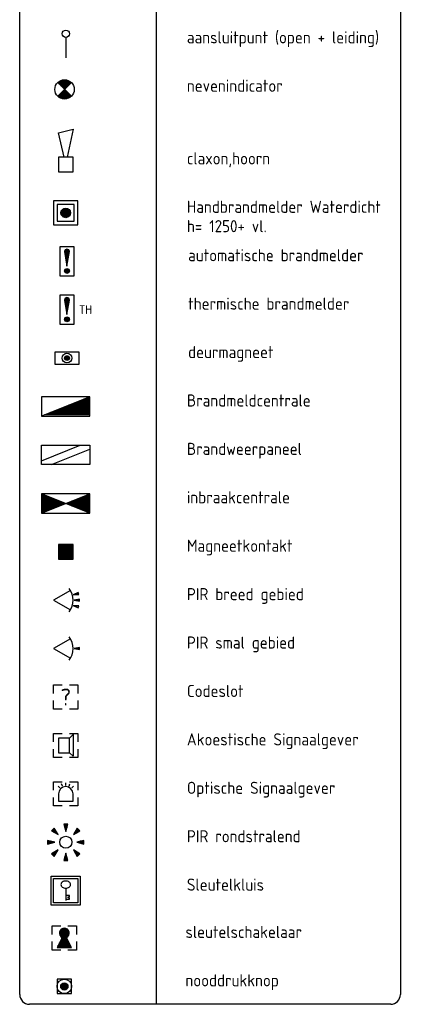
# Model space of a CAD drawing. Extents: x -2260 to 109400, y -72910 to 3960.
# Tile 15 of 16: x 100354 to 108581, y -36945 to -16609. Entities that reach past the tile are written whole.
import ezdxf
from ezdxf.enums import TextEntityAlignment as Align

# ---------------------------------------------------------------- set-up
doc = ezdxf.new("R2010")
doc.units = 0
doc.header["$LTSCALE"] = 100
doc.layers.get('0').update_dxf_attribs({"linetype": 'CONTINUOUS'})
for name, color, linetype in [('EB6511--_ATTRIB', 2, 'CONTINUOUS'), ('EL6452--', 3, 'CONTINUOUS'), ('EL6511--', 3, 'CONTINUOUS'), ('EL6511--_BRANDM', 3, 'CONTINUOUS'), ('EL6512--', 3, 'CONTINUOUS'), ('EL6521--', 3, 'CONTINUOUS'), ('EL6522--', 3, 'CONTINUOUS'), ('ET6452--_TEKST', 7, 'CONTINUOUS'), ('ET6511--_TEKST', 7, 'CONTINUOUS'), ('ET6512--_TEKST', 7, 'CONTINUOUS'), ('ET6521--_TEKST', 7, 'CONTINUOUS'), ('ET6522--_TEKST', 7, 'CONTINUOUS')]:
    doc.layers.add(name, color=color, linetype=linetype)
doc.styles.add('1_8', font='iso', dxfattribs={"height": 1.8})
doc.styles.add('3_5', font='iso', dxfattribs={"height": 3.5})
doc.styles.get("Standard").update_dxf_attribs({"font": 'ISOCP'})

# ---------------------------------------------------------------- blocks, each defined once
blk = doc.blocks.new('ES4X4')
blk.add_line((0, 1.25), (0, -3))
blk.add_circle((0, 2), 0.75)
at = {"style": '1_8', "flags": 8}
for tag, p in [('NUMMER', (1.25, 3.5)), ('CODE', (-1.25, 3.5))]:
    blk.add_attdef(tag, text='', height=1.8, rotation=90, dxfattribs=at).set_placement(p, align=Align.MIDDLE_LEFT)
blk.add_attdef('M_CODE', text='', height=1.8, dxfattribs=at).set_placement((0, 0), align=Align.MIDDLE_CENTER)
blk = doc.blocks.new('ES081005')
at = {"color": 0}
blk.add_lwpolyline([(-0.35, 1.5), (-1.5, 6.5), (1.5, 7.25), (0.31, 1.5)], dxfattribs=at)
blk.add_lwpolyline([(1.5, 1.5), (-1.5, 1.5), (-1.5, -1.5), (1.5, -1.5)], close=True, dxfattribs=at)
at = {"color": 0, "style": '1_8', "flags": 8}
blk.add_attdef('SCHAK', text='', height=1.8, dxfattribs=at).set_placement((0, 8.75), align=Align.MIDDLE)
at = {"style": '1_8'}
for tag, flags, p in [('KAST-B', 9, (-2.5, 2.5)), ('KAST', 9, (-2.5, 2.5)), ('GROEP-B', 8, (-2.5, 0)), ('GROEP', 8, (-2.5, 0))]:
    blk.add_attdef(tag, text='', height=1.8, dxfattribs=dict(at, flags=flags)).set_placement(p, align=Align.MIDDLE_RIGHT)
for tag, flags, p in [('CODE', 8, (2.5, 2.5)), ('NUMMER', 8, (2.5, 0)), ('FABR', 9, (2.5, -2.5)), ('TYPE', 9, (2.5, -5))]:
    blk.add_attdef(tag, text='', height=1.8, dxfattribs=dict(at, flags=flags)).set_placement(p, align=Align.MIDDLE_LEFT)
at = {"style": '1_8', "flags": 9}
blk.add_attdef('M_CODE', text='', height=1.8, dxfattribs=at).set_placement((0, 0), align=Align.MIDDLE_CENTER)
blk = doc.blocks.new('ES651107')
for p, q in [((-1, 0), (1, 0)), ((-0.97, 0.25), (0.97, 0.25)), ((-0.87, 0.5), (0.87, 0.5)), ((-0.66, 0.75), (0.66, 0.75)), ((-0.97, -0.25), (0.97, -0.25)), ((-0.87, -0.5), (0.87, -0.5)), ((-0.66, -0.75), (0.66, -0.75))]:
    blk.add_line(p, q)
for points in [[(-2.5, -2.5), (2.5, -2.5), (2.5, 2.5), (-2.5, 2.5)], [(-1.75, -1.75), (1.75, -1.75), (1.75, 1.75), (-1.75, 1.75)]]:
    blk.add_lwpolyline(points, close=True)
blk.add_circle((0, 0), 1)
at = {"style": '1_8'}
for tag, flags, p in [('KAST', 9, (-2.5, 2.5)), ('GROEP', 8, (-2.5, 0))]:
    blk.add_attdef(tag, text='', height=1.8, dxfattribs=dict(at, flags=flags)).set_placement(p, align=Align.MIDDLE_RIGHT)
for tag, flags, p in [('CODE', 8, (2.5, 2.5)), ('NUMMER', 8, (2.5, 0)), ('FABR', 9, (2.5, -2.5)), ('TYPE', 9, (2.5, -5))]:
    blk.add_attdef(tag, text='', height=1.8, dxfattribs=dict(at, flags=flags)).set_placement(p, align=Align.MIDDLE_LEFT)
at = {"style": '1_8', "flags": 9}
blk.add_attdef('M_CODE', text='', height=1.8, dxfattribs=at).set_placement((0, 0), align=Align.MIDDLE_CENTER)
blk = doc.blocks.new('ES651110')
for p, q in [((5, 2), (-5, -2)), ((5, 0), (0, 0)), ((5, 0.25), (0.625, 0.25)), ((5, 0.5), (1.25, 0.5)), ((5, 0.75), (1.875, 0.75)), ((5, 1), (2.5, 1)), ((5, 1.25), (3.125, 1.25)), ((5, 1.5), (3.75, 1.5)), ((5, 1.75), (4.375, 1.75)), ((5, -1.75), (-4.375, -1.75)), ((5, -1.5), (-3.75, -1.5)), ((5, -1.25), (-3.125, -1.25)), ((5, -1), (-2.5, -1)), ((5, -0.75), (-1.875, -0.75)), ((5, -0.5), (-1.25, -0.5)), ((5, -0.25), (-0.625, -0.25))]:
    blk.add_line(p, q)
blk.add_lwpolyline([(-5, -2), (5, -2), (5, 2), (-5, 2)], close=True)
at = {"style": '1_8'}
for tag, flags, p in [('KAST', 9, (-2.5, 2.5)), ('GROEP', 8, (-2.5, 0))]:
    blk.add_attdef(tag, text='', height=1.8, dxfattribs=dict(at, flags=flags)).set_placement(p, align=Align.MIDDLE_RIGHT)
for tag, flags, p in [('CODE', 8, (2.5, 2.5)), ('NUMMER', 8, (2.5, 0)), ('FABR', 9, (2.5, -2.5)), ('TYPE', 9, (2.5, -5))]:
    blk.add_attdef(tag, text='', height=1.8, dxfattribs=dict(at, flags=flags)).set_placement(p, align=Align.MIDDLE_LEFT)
at = {"style": '1_8', "flags": 9}
blk.add_attdef('M_CODE', text='', height=1.8, dxfattribs=at).set_placement((0, 0), align=Align.MIDDLE_CENTER)
for tag, p in [('VERMOGEN', (0, -5.5)), ('DOEL', (0, -7.5)), ('RUIMTE', (0, -9.5))]:
    blk.add_attdef(tag, text='', height=1.8, dxfattribs=at).set_placement(p, align=Align.MIDDLE)
blk = doc.blocks.new('ES651112')
for p, q in [((-5, -1.19), (2.98, 2)), ((-2.98, -2), (5, 1.19))]:
    blk.add_line(p, q)
blk.add_lwpolyline([(5, -2), (-5, -2), (-5, 2), (5, 2)], close=True)
at = {"style": '1_8'}
for tag, flags, p in [('KAST', 9, (-2.5, 2.5)), ('GROEP', 8, (-2.5, 0))]:
    blk.add_attdef(tag, text='', height=1.8, dxfattribs=dict(at, flags=flags)).set_placement(p, align=Align.MIDDLE_RIGHT)
for tag, flags, p in [('CODE', 8, (2.5, 2.5)), ('NUMMER', 8, (2.5, 0)), ('FABR', 9, (2.5, -2.5)), ('TYPE', 9, (2.5, -5))]:
    blk.add_attdef(tag, text='', height=1.8, dxfattribs=dict(at, flags=flags)).set_placement(p, align=Align.MIDDLE_LEFT)
at = {"style": '1_8', "flags": 9}
blk.add_attdef('M_CODE', text='', height=1.8, dxfattribs=at).set_placement((0, 0), align=Align.MIDDLE_CENTER)
for tag, p in [('VERMOGEN', (0, -5.5)), ('DOEL', (0, -7.5)), ('RUIMTE', (0, -9.5))]:
    blk.add_attdef(tag, text='', height=1.8, dxfattribs=at).set_placement(p, align=Align.MIDDLE)
blk = doc.blocks.new('ES111264')
for p, q in [((-5, -2), (5, 2)), ((5, -2), (-5, 2)), ((-5, 1.75), (-4.375, 1.75)), ((-5, 1.5), (-3.75, 1.5)), ((-5, 1.25), (-3.125, 1.25)), ((-5, 1), (-2.5, 1)), ((-5, 0.75), (-1.875, 0.75)), ((-5, 0.5), (-1.25, 0.5)), ((-5, 0.25), (-0.625, 0.25)), ((-5, 0), (5, 0)), ((0.625, 0.25), (5, 0.25)), ((1.25, 0.5), (5, 0.5)), ((1.875, 0.75), (5, 0.75)), ((2.5, 1), (5, 1)), ((3.125, 1.25), (5, 1.25)), ((3.75, 1.5), (5, 1.5)), ((4.375, 1.75), (5, 1.75)), ((-5, -0.25), (-0.625, -0.25)), ((-5, -0.5), (-1.25, -0.5)), ((-5, -0.75), (-1.875, -0.75)), ((-5, -1), (-2.5, -1)), ((-5, -1.25), (-3.125, -1.25)), ((-5, -1.5), (-3.75, -1.5)), ((-5, -1.75), (-4.375, -1.75)), ((0.625, -0.25), (5, -0.25)), ((1.25, -0.5), (5, -0.5)), ((1.875, -0.75), (5, -0.75)), ((2.5, -1), (5, -1)), ((3.125, -1.25), (5, -1.25)), ((3.75, -1.5), (5, -1.5)), ((4.375, -1.75), (5, -1.75))]:
    blk.add_line(p, q)
blk.add_lwpolyline([(-5, -2), (5, -2), (5, 2), (-5, 2)], close=True)
for tag, height, style, flags, p in [('GROEP', 1.8, '1_8', 8, (0, 7.5)), ('CODE', 3.5, '3_5', 8, (0, 4.5)), ('KAST', 1.8, '1_8', 9, (0, -3.5)), ('VERMOGEN', 1.8, '1_8', 9, (0, -5.5)), ('DOEL', 1.8, '1_8', 9, (0, -7.5)), ('RUIMTE', 1.8, '1_8', 9, (0, -9.5))]:
    blk.add_attdef(tag, text='', height=height, dxfattribs=dict(style=style, flags=flags)).set_placement(p, align=Align.MIDDLE)
at = {"style": '1_8', "flags": 8}
blk.add_attdef('M_CODE', text='', height=1.8, dxfattribs=at).set_placement((0, 0), align=Align.MIDDLE_CENTER)
blk = doc.blocks.new('ES652103')
for p, q in [((-1.25, 1.5), (-1.25, -1.5)), ((-1, 1.5), (-1, -1.5)), ((-0.75, 1.5), (-0.75, -1.5)), ((-0.5, 1.5), (-0.5, -1.5)), ((-0.25, 1.5), (-0.25, -1.5)), ((0, 1.5), (0, -1.5)), ((0.25, 1.5), (0.25, -1.5)), ((0.5, 1.5), (0.5, -1.5)), ((0.75, 1.5), (0.75, -1.5)), ((1, 1.5), (1, -1.5)), ((1.25, 1.5), (1.25, -1.5))]:
    blk.add_line(p, q)
blk.add_lwpolyline([(-1.5, 1.5), (-1.5, -1.5), (1.5, -1.5), (1.5, 1.5)], close=True)
at = {"style": '1_8'}
for tag, p in [('NUMMER', (0, 3.5)), ('CODE', (0, 0))]:
    blk.add_attdef(tag, text='', height=1.8, dxfattribs=at).set_placement(p, align=Align.MIDDLE)
at = {"style": '1_8', "flags": 9}
blk.add_attdef('M_CODE', text='', height=1.8, dxfattribs=at).set_placement((0, 0), align=Align.MIDDLE)
blk = doc.blocks.new('ES652114')
for p, q in [((1.56, 1.09), (2.62, 1.37)), ((1.7, 0), (2.8, 0)), ((1.56, -1.09), (2.62, -1.37))]:
    blk.add_line(p, q)
for points in [[(0.96, 2), (-2.5, 0)], [(-2.5, 0), (0.96, -2)]]:
    blk.add_lwpolyline(points)
for points in [[(2.67, 1.18), (2.57, 1.56), (1.56, 1.09)], [(2.8, -0.2), (2.8, 0.2), (1.7, 0)], [(2.57, -1.56), (2.67, -1.18), (1.56, -1.09)]]:
    blk.add_lwpolyline(points, close=True)
blk.add_arc((-2.5, 0), 4, 322.8192, 37.1808)
at = {"style": '1_8'}
for tag, p in [('NUMMER', (0, 3.5)), ('CODE', (0, 0))]:
    blk.add_attdef(tag, text='', height=1.8, dxfattribs=at).set_placement(p, align=Align.MIDDLE)
at = {"style": '1_8', "flags": 9}
blk.add_attdef('M_CODE', text='', height=1.8, dxfattribs=at).set_placement((0, 0), align=Align.MIDDLE)
blk = doc.blocks.new('ES652115')
blk.add_line((1.7, 0), (2.8, 0))
blk.add_lwpolyline([(0.96, 2), (-2.5, 0), (0.96, -2)])
blk.add_lwpolyline([(2.8, -0.2), (2.8, 0.2), (1.7, 0)], close=True)
blk.add_arc((-2.5, 0), 4, 322.8192, 37.1808)
at = {"style": '1_8'}
for tag, p in [('NUMMER', (0, 3.5)), ('CODE', (0, 0))]:
    blk.add_attdef(tag, text='', height=1.8, dxfattribs=at).set_placement(p, align=Align.MIDDLE)
at = {"style": '1_8', "flags": 9}
blk.add_attdef('M_CODE', text='', height=1.8, dxfattribs=at).set_placement((0, 0), align=Align.MIDDLE)
blk = doc.blocks.new('ES652130')
for points in [[(-2.5, 0.75), (-2.5, 2.5), (-0.75, 2.5)], [(0.75, 2.5), (2.5, 2.5), (2.5, 0.75)], [(-0.75, -2.5), (-2.5, -2.5), (-2.5, -0.75)], [(2.5, -0.75), (2.5, -2.5), (0.75, -2.5)]]:
    blk.add_lwpolyline(points)
at = {"style": '3_5'}
blk.add_text('?', height=3.5, dxfattribs=at).set_placement((0, 0), align=Align.MIDDLE)
at = {"style": '1_8'}
for tag, p in [('NUMMER', (0, 4)), ('CODE', (0, 0))]:
    blk.add_attdef(tag, text='', height=1.8, dxfattribs=at).set_placement(p, align=Align.MIDDLE)
at = {"style": '1_8', "flags": 9}
blk.add_attdef('M_CODE', text='', height=1.8, dxfattribs=at).set_placement((0, 0), align=Align.MIDDLE)
blk = doc.blocks.new('ES652133')
for points in [[(-2.5, 0.75), (-2.5, 2.5), (-0.75, 2.5)], [(0.75, 2.5), (2.5, 2.5), (2.5, 0.75)], [(-0.75, -2.5), (-2.5, -2.5), (-2.5, -0.75)], [(2.5, -0.75), (2.5, -2.5), (0.75, -2.5)]]:
    blk.add_lwpolyline(points)
blk.add_lwpolyline([(0.75, 1.5), (1.5, 2.25), (1.5, -2.25), (0.75, -1.5), (0.75, 1.5), (-1.5, 1.5), (-1.5, -1.5), (0.75, -1.5)], close=True)
at = {"style": '1_8'}
for tag, p in [('NUMMER', (0, 4)), ('CODE', (0, 0))]:
    blk.add_attdef(tag, text='', height=1.8, dxfattribs=at).set_placement(p, align=Align.MIDDLE)
at = {"style": '1_8', "flags": 9}
blk.add_attdef('M_CODE', text='', height=1.8, dxfattribs=at).set_placement((0, 0), align=Align.MIDDLE)
blk = doc.blocks.new('ES652134')
for p, q in [((-0.67, 1.62), (-0.86, 2.08)), ((0, 1.75), (0, 2.25)), ((0.67, 1.62), (0.86, 2.08)), ((-1.24, 1.24), (-1.59, 1.59)), ((1.24, 1.24), (1.59, 1.59))]:
    blk.add_line(p, q)
for points in [[(-2.5, 0.75), (-2.5, 2.5), (-0.75, 2.5)], [(0.75, 2.5), (2.5, 2.5), (2.5, 0.75)], [(-0.75, -2.5), (-2.5, -2.5), (-2.5, -0.75)], [(2.5, -0.75), (2.5, -2.5), (0.75, -2.5)]]:
    blk.add_lwpolyline(points)
blk.add_lwpolyline([(-1.5, 0), (-1.5, -1.5), (1.5, -1.5), (1.5, 0, 1)], format="xyb", close=True)
at = {"style": '1_8'}
for tag, p in [('NUMMER', (0, 4)), ('CODE', (0, 0))]:
    blk.add_attdef(tag, text='', height=1.8, dxfattribs=at).set_placement(p, align=Align.MIDDLE)
at = {"style": '1_8', "flags": 9}
blk.add_attdef('M_CODE', text='', height=1.8, dxfattribs=at).set_placement((0, 0), align=Align.MIDDLE)
blk = doc.blocks.new('ES652141')
for p, q in [((-2.79, 2.51), (-2.26, 1.98)), ((-2.65, 2.65), (-1.59, 1.59)), ((-2.51, 2.79), (-1.98, 2.26)), ((-0.2, 3.75), (-0.2, 3)), ((0, 3.75), (0, 2.25)), ((0.2, 3.75), (0.2, 3)), ((2.65, 2.65), (1.59, 1.59)), ((2.51, 2.79), (1.98, 2.26)), ((2.79, 2.51), (2.26, 1.98)), ((-3.75, 0.2), (-3, 0.2)), ((-3.75, 0), (-2.25, 0)), ((3.75, 0), (2.25, 0)), ((3.75, 0.2), (3, 0.2)), ((-3.75, -0.2), (-3, -0.2)), ((-2.79, -2.51), (-2.26, -1.98)), ((-2.65, -2.65), (-1.59, -1.59)), ((2.65, -2.65), (1.59, -1.59)), ((2.79, -2.51), (2.26, -1.98)), ((3.75, -0.2), (3, -0.2)), ((-2.51, -2.79), (-1.98, -2.26)), ((-0.2, -3.75), (-0.2, -3)), ((0, -3.75), (0, -2.25)), ((0.2, -3.75), (0.2, -3)), ((2.51, -2.79), (1.98, -2.26))]:
    blk.add_line(p, q)
for points in [[(-1.59, 1.59), (-2.37, 2.93), (-2.93, 2.37)], [(0, 2.25), (0.4, 3.75), (-0.4, 3.75)], [(1.59, 1.59), (2.93, 2.37), (2.37, 2.93)], [(-2.25, 0), (-3.75, 0.4), (-3.75, -0.4)], [(2.25, 0), (3.75, -0.4), (3.75, 0.4)], [(-1.59, -1.59), (-2.93, -2.37), (-2.37, -2.93)], [(1.59, -1.59), (2.37, -2.93), (2.93, -2.37)], [(0, -2.25), (-0.4, -3.75), (0.4, -3.75)]]:
    blk.add_lwpolyline(points, close=True)
blk.add_circle((0, 0), 1.25)
at = {"style": '1_8'}
for tag, p in [('NUMMER', (0, 5)), ('CODE', (0, 0))]:
    blk.add_attdef(tag, text='', height=1.8, dxfattribs=at).set_placement(p, align=Align.MIDDLE)
at = {"style": '1_8', "flags": 9}
blk.add_attdef('M_CODE', text='', height=1.8, dxfattribs=at).set_placement((0, 0), align=Align.MIDDLE)
blk = doc.blocks.new('ES652142')
blk.add_line((0, 0.5), (0, -2))
for points in [[(-3, -3), (-3, 3), (3, 3), (3, -3)], [(-2.5, -2.5), (-2.5, 2.5), (2.5, 2.5), (2.5, -2.5)]]:
    blk.add_lwpolyline(points, close=True)
blk.add_lwpolyline([(1, 1.25, 0.126822), (0.93, 1.53, 0.10607), (0.71, 1.78, 0.085783), (0.39, 1.94, 0.075445), (0, 2, 0.075445), (-0.39, 1.94, 0.085783), (-0.71, 1.78, 0.10607), (-0.93, 1.53, 0.126822), (-1, 1.25, 0.126822), (-0.93, 0.97, 0.10607), (-0.71, 0.72, 0.085783), (-0.39, 0.56, 0.075445), (0, 0.5, 0.075445), (0.39, 0.56, 0.085783), (0.71, 0.72, 0.10607), (0.93, 0.97, 0.126822)], format="xyb", close=True)
blk.add_lwpolyline([(0, -1.75), (0.75, -1.75), (0.75, -1.5), (0.5, -1.5), (0.5, -1.25), (0.75, -1.25), (0.75, -1), (0, -1)])
at = {"style": '1_8'}
for tag, p in [('NUMMER', (0, 4.25)), ('CODE', (0, 0))]:
    blk.add_attdef(tag, text='', height=1.8, dxfattribs=at).set_placement(p, align=Align.MIDDLE)
at = {"style": '1_8', "flags": 9}
blk.add_attdef('M_CODE', text='', height=1.8, dxfattribs=at).set_placement((0, 0), align=Align.MIDDLE)
blk = doc.blocks.new('ES1116A7')
for p, q in [((-0.25, 0.5), (-0.25, 2.43)), ((0, -1), (0, 2.5)), ((0.25, 0.5), (0.25, 2.43)), ((-0.5, -2), (0.5, -2)), ((-0.43, -1.75), (0.43, -1.75)), ((-0.43, -2.25), (0.43, -2.25))]:
    blk.add_line(p, q)
blk.add_lwpolyline([(1.5, 3), (-1.5, 3), (-1.5, -3), (1.5, -3)], close=True)
blk.add_lwpolyline([(0, -1), (0.5, 2, 1), (-0.5, 2)], format="xyb", close=True)
blk.add_circle((0, -2), 0.5)
at = {"style": '1_8'}
for tag, flags, p in [('KAST-B', 9, (-2.5, 2.5)), ('GROEP-B', 8, (-2.5, 0))]:
    blk.add_attdef(tag, text='', height=1.8, dxfattribs=dict(at, flags=flags)).set_placement(p, align=Align.MIDDLE_RIGHT)
for tag, flags, p in [('CODE', 8, (2.5, 2.5)), ('NUMMER', 8, (2.5, 0)), ('FABR', 9, (2.5, -2.5)), ('TYPE', 9, (2.5, -5))]:
    blk.add_attdef(tag, text='', height=1.8, dxfattribs=dict(at, flags=flags)).set_placement(p, align=Align.MIDDLE_LEFT)
at = {"style": '1_8', "flags": 9}
blk.add_attdef('M_CODE', text='', height=1.8, dxfattribs=at).set_placement((0, 0), align=Align.MIDDLE_CENTER)
blk = doc.blocks.new('ES111664')
for p, q in [((-0.5, 0), (0.5, 0)), ((-0.43, 0.25), (0.43, 0.25)), ((-0.43, -0.25), (0.43, -0.25))]:
    blk.add_line(p, q)
blk.add_lwpolyline([(-2.5, -1.25), (2.5, -1.25), (2.5, 1.25), (-2.5, 1.25)], close=True)
for radius in [1, 0.5]:
    blk.add_circle((0, 0), radius)
at = {"style": '1_8', "flags": 8}
blk.add_attdef('M_CODE', text='', height=1.8, dxfattribs=at).set_placement((0, 0), align=Align.MIDDLE_CENTER)
at = {"color": 2, "style": '1_8', "flags": 8}
for tag, p in [('CODE', (0, 0)), ('NUMMER', (0, -2.5))]:
    blk.add_attdef(tag, text='', height=1.8, dxfattribs=at).set_placement(p, align=Align.MIDDLE)
blk = doc.blocks.new('ES651104')
for p, q in [((-1.41, -1.41), (1.41, 1.41)), ((1.41, -1.41), (-1.41, 1.41)), ((-1.32, 1.5), (1.32, 1.5)), ((-1.25, 1.25), (1.25, 1.25)), ((-1, 1), (1, 1)), ((-0.97, 1.75), (0.97, 1.75)), ((-0.75, 0.75), (0.75, 0.75)), ((-0.5, 0.5), (0.5, 0.5)), ((-0.25, 0.25), (0.25, 0.25)), ((-1.32, -1.5), (1.32, -1.5)), ((-1.25, -1.25), (1.25, -1.25)), ((-1, -1), (1, -1)), ((-0.97, -1.75), (0.97, -1.75)), ((-0.75, -0.75), (0.75, -0.75)), ((-0.5, -0.5), (0.5, -0.5)), ((-0.25, -0.25), (0.25, -0.25))]:
    blk.add_line(p, q)
blk.add_circle((0, 0), 2)
at = {"style": '1_8'}
for tag, flags, p in [('KAST-B', 9, (-2.5, 2.5)), ('GROEP-B', 8, (-2.5, 0))]:
    blk.add_attdef(tag, text='', height=1.8, dxfattribs=dict(at, flags=flags)).set_placement(p, align=Align.MIDDLE_RIGHT)
for tag, flags, p in [('CODE', 8, (2.5, 2.5)), ('NUMMER', 8, (2.5, 0)), ('FABR', 9, (2.5, -2.5)), ('TYPE', 9, (2.5, -5))]:
    blk.add_attdef(tag, text='', height=1.8, dxfattribs=dict(at, flags=flags)).set_placement(p, align=Align.MIDDLE_LEFT)
at = {"style": '1_8', "flags": 9}
blk.add_attdef('M_CODE', text='', height=1.8, dxfattribs=at).set_placement((0, 0), align=Align.MIDDLE_CENTER)
blk = doc.blocks.new('ES652129')
for p, q in [((-0.75, 0.34), (-0.75, 1.66)), ((-0.5, 0.13), (-0.5, 1.87)), ((-0.5, -2), (-0.5, 0)), ((-0.25, -2), (-0.25, 1.97)), ((0, -2), (0, 2)), ((0.25, -2), (0.25, 1.97)), ((0.5, 0.13), (0.5, 1.87)), ((0.5, -2), (0.5, 0)), ((0.75, 0.34), (0.75, 1.66)), ((-1.25, -2), (-1.25, -1.5)), ((-1, -2), (-1, -1)), ((-0.75, -2), (-0.75, -0.5)), ((0.75, -2), (0.75, -0.5)), ((1, -2), (1, -1)), ((1.25, -2), (1.25, -1.5))]:
    blk.add_line(p, q)
for points in [[(-2.5, 0.75), (-2.5, 2.5), (-0.75, 2.5)], [(0.75, 2.5), (2.5, 2.5), (2.5, 0.75)], [(-0.75, -2.5), (-2.5, -2.5), (-2.5, -0.75)], [(2.5, -0.75), (2.5, -2.5), (0.75, -2.5)]]:
    blk.add_lwpolyline(points)
blk.add_lwpolyline([(-0.45, 0.11), (-1.5, -2), (1.5, -2), (0.45, 0.11, 4.236068)], format="xyb", close=True)
at = {"style": '1_8'}
for tag, p in [('NUMMER', (0, 4)), ('CODE', (0, 0))]:
    blk.add_attdef(tag, text='', height=1.8, dxfattribs=at).set_placement(p, align=Align.MIDDLE)
at = {"style": '1_8', "flags": 9}
blk.add_attdef('M_CODE', text='', height=1.8, dxfattribs=at).set_placement((0, 0), align=Align.MIDDLE)
blk = doc.blocks.new('ES111452')
for p, q in [((-0.75, 0), (0.75, 0)), ((-0.71, 0.25), (0.71, 0.25)), ((-0.56, 0.5), (0.56, 0.5)), ((-0.71, -0.25), (0.71, -0.25)), ((-0.56, -0.5), (0.56, -0.5))]:
    blk.add_line(p, q)
blk.add_lwpolyline([(-1.5, -1.5), (1.5, -1.5), (1.5, 1.5), (-1.5, 1.5)], close=True)
for radius in [1.5, 0.75]:
    blk.add_circle((0, 0), radius)
at = {"style": '1_8'}
for tag, flags, p in [('NUMMER', 8, (0, 5.5)), ('CODE', 8, (0, 3)), ('M_CODE', 9, (0, 0))]:
    blk.add_attdef(tag, text='', height=2, dxfattribs=dict(at, flags=flags)).set_placement(p, align=Align.MIDDLE)

msp = doc.modelspace()

# ---------------------------------------------------------------- linework, layer by layer
at = {"color": 1}
for p, q in [((100353.94712, -36742.8355), (100353.94712, 3759.63792)), ((108211.73207, 3759.63792), (108211.73207, -36742.8355)), ((103172.05298, 3116.83144), (103172.05298, -36945.00785)), ((108011.73207, -36942.8355), (100553.94712, -36942.8355))]:
    msp.add_line(p, q, dxfattribs=at)
for centre, start, end in [((100553.94712, -36742.8355), 180, 270), ((108011.73207, -36742.8355), 270, 0)]:
    msp.add_arc(centre, 200, start, end, dxfattribs=at)

# ---------------------------------------------------------------- block references
at = {"layer": 'EL6452--', "xscale": 100, "yscale": 100, "zscale": 100}
msp.add_blockref('ES4X4', (101304.82825, -17098.3371), dxfattribs=at)
at = {"layer": 'EL6511--', "xscale": 100, "yscale": 100, "zscale": 100}
for name, p in [('ES081005', (101304.82825, -19598.3371)), ('ES651107', (101304.82825, -20598.3371)), ('ES1116A7', (101329.82825, -21598.3371)), ('ES651110', (101304.82825, -24598.3371)), ('ES651112', (101304.82825, -25598.3371))]:
    msp.add_blockref(name, p, dxfattribs=at)
at = {"layer": 'EL6511--'}
ref = msp.add_blockref('ES1116A7', (101329.82825, -22598.3371), dxfattribs=dict(at, xscale=100, yscale=100, zscale=100))
ref.add_attrib('NUMMER', 'TH', dxfattribs={"layer": 'EB6511--_ATTRIB', "color": 1, "height": 180, "style": '1_8', "flags": 8}).set_placement((101579.82825, -22598.3371), align=Align.MIDDLE_LEFT)
at = {"layer": 'EL6511--_BRANDM', "xscale": 100, "yscale": 100, "zscale": 100}
msp.add_blockref('ES651104', (101279.82825, -18048.3371), dxfattribs=at)
at = {"layer": 'EL6512--', "xscale": 100, "yscale": 100, "zscale": 100}
msp.add_blockref('ES111664', (101329.82825, -23598.3371), dxfattribs=at)
at = {"layer": 'EL6521--', "xscale": 100, "yscale": 100, "zscale": 100}
for name, p in [('ES111264', (101304.82825, -26598.3371)), ('ES652103', (101304.82825, -27598.3371)), ('ES652114', (101304.82825, -28598.3371)), ('ES652115', (101304.82825, -29598.3371)), ('ES652130', (101304.82825, -30598.3371)), ('ES652133', (101304.82825, -31598.3371)), ('ES652134', (101304.82825, -32598.3371)), ('ES652141', (101304.82825, -33598.3371)), ('ES652142', (101304.82825, -34598.3371)), ('ES652129', (101275, -35575))]:
    msp.add_blockref(name, p, dxfattribs=at)
at = {"layer": 'EL6522--', "xscale": 100, "yscale": 100, "zscale": 100}
msp.add_blockref('ES111452', (101275, -36575), dxfattribs=at)

# ---------------------------------------------------------------- texts
at = {"layer": 'ET6452--_TEKST', "color": 2}
for s, p in [('aansluitpunt (open + leiding)', (103804.82825, -17098.3371)), ('nevenindicator', (103804.82825, -18098.3371))]:
    msp.add_text(s, height=250, dxfattribs=at).set_placement(p)
at = {"layer": 'ET6511--_TEKST', "color": 2}
for s, p in [('claxon,hoorn', (103804.82825, -19598.3371)), ('Handbrandmelder Waterdicht', (103804.82825, -20598.3371)), ('h= 1250+ vl.', (103804.82825, -20998.3371)), ('automatische brandmelder', (103829.82825, -21598.3371)), ('thermische brandmelder', (103829.82825, -22598.3371)), ('Brandmeldcentrale', (103804.82825, -24598.3371)), ('Brandweerpaneel', (103804.82825, -25598.3371))]:
    msp.add_text(s, height=250, dxfattribs=at).set_placement(p)
at = {"layer": 'ET6512--_TEKST', "color": 2}
msp.add_text('deurmagneet', height=250, dxfattribs=at).set_placement((103829.82825, -23598.3371))
at = {"layer": 'ET6521--_TEKST', "color": 2}
for s, p in [('inbraakcentrale', (103804.82825, -26598.3371)), ('Magneetkontakt', (103804.82825, -27598.3371)), ('PIR breed gebied', (103804.82825, -28598.3371)), ('PIR smal gebied', (103804.82825, -29598.3371)), ('Codeslot', (103804.82825, -30598.3371)), ('Akoestische Signaalgever', (103804.82825, -31598.3371)), ('Optische Signaalgever', (103804.82825, -32598.3371)), ('PIR rondstralend', (103804.82825, -33598.3371)), ('Sleutelkluis', (103804.82825, -34598.3371)), ('sleutelschakelaar', (103775, -35575))]:
    msp.add_text(s, height=250, dxfattribs=at).set_placement(p)
at = {"layer": 'ET6522--_TEKST', "color": 2}
msp.add_text('nooddrukknop', height=250, dxfattribs=at).set_placement((103775, -36575))

doc.saveas('drawing.dxf')
